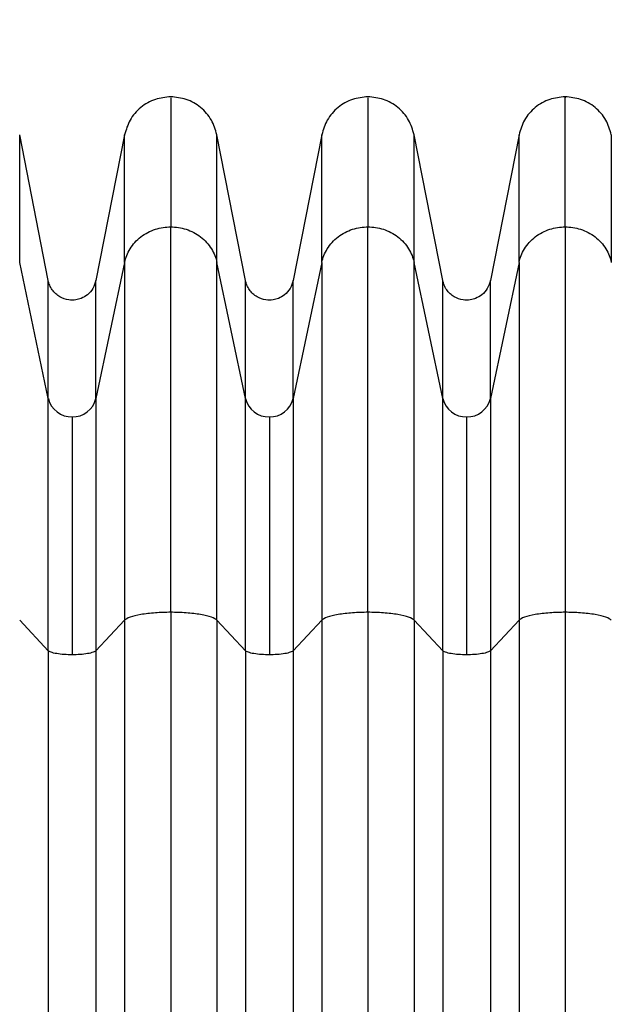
# Model space of a CAD drawing. Header units: millimetres. Extents: x 16 to 683, y 16 to 524.
# Tile 10 of 40: x 156 to 195, y 274 to 339. Entities that reach past the tile are written whole.
import ezdxf

# ---------------------------------------------------------------- set-up
doc = ezdxf.new("R2010")
doc.units = ezdxf.units.MM
doc.header["$LTSCALE"] = 2.5
doc.layers.add('DIMENSIONS', color=140, linetype='Continuous', lineweight=25)
doc.styles.add('SLDTEXTSTYLE0', font='TXT', dxfattribs={"width": 0.7})
doc.dimstyles.new('SLDDIMSTYLE1', dxfattribs={"dimtxt": 5.39502, "dimasz": 8.255, "dimexe": 0, "dimexo": 0.0625, "dimgap": 1.348755, "dimtad": 0, "dimtih": 1, "dimtoh": 1, "dimrnd": 1e-09, "dimzin": 12, "dimdsep": 46, "dimtxsty": 'SLDTEXTSTYLE0', "dimsah": 1, "dimcen": 0.09, "dimadec": 0, "dimazin": 3, "dimtfac": 1, "dimtofl": 0, "dimtmove": 0, "dimatfit": 3, "dimfxl": 0, "dimfrac": 2, "dimtolj": 1, "dimtzin": 12, "dimarcsym": 0})

# ---------------------------------------------------------------- blocks, each defined once
blk = doc.blocks.new('_D_2')
at = {"layer": 'DIMENSIONS'}
for p, q in [((120.055, 281.979), (120.055, 366.998)), ((290.176, 278.401), (290.176, 366.998)), ((120.055, 359.06), (186.693, 359.06)), ((194.003, 359.06), (192.192, 359.06)), ((192.192, 359.06), (192.192, 350.486)), ((210.035, 359.06), (211.847, 359.06)), ((211.847, 359.06), (211.847, 350.486)), ((290.176, 359.06), (217.345, 359.06)), ((192.192, 350.486), (194.003, 350.486)), ((211.847, 350.486), (210.035, 350.486))]:
    blk.add_line(p, q, dxfattribs=at)
for points in [[(120.055, 359.06), (128.31, 357.79), (128.31, 360.33)], [(290.176, 359.06), (281.921, 360.33), (281.921, 357.79)]]:
    blk.add_solid(points, dxfattribs=at)
at = {"layer": 'DIMENSIONS', "char_height": 5.2917, "attachment_point": 1, "style": 'SLDTEXTSTYLE0'}
for s, insert in [('170.1', (191.759, 367.089)), ('6.70', (194.003, 357.307))]:
    blk.add_mtext(s, dxfattribs=dict(at, insert=insert))

msp = doc.modelspace()

# ---------------------------------------------------------------- linework, layer by layer
for p, q in [((157.873, 321.951), (155.985, 331.558)), ((162.902, 331.558), (161.013, 321.951)), ((170.873, 321.951), (168.985, 331.558)), ((175.902, 331.558), (174.013, 321.951)), ((183.873, 321.951), (181.985, 331.558)), ((188.902, 331.558), (187.013, 321.951)), ((165.943, 300.091), (165.943, 325.489)), ((178.943, 300.091), (178.943, 325.489)), ((157.873, 314.172), (155.985, 323.15)), ((162.902, 323.15), (161.013, 314.172)), ((162.902, 323.15), (162.902, 299.568)), ((168.985, 299.568), (168.985, 323.15)), ((170.873, 314.172), (168.985, 323.15)), ((175.902, 323.15), (174.013, 314.172)), ((175.902, 323.15), (175.902, 299.568)), ((181.985, 299.568), (181.985, 323.15)), ((183.873, 314.172), (181.985, 323.15)), ((188.902, 323.15), (187.013, 314.172)), ((188.902, 323.15), (188.902, 299.568)), ((159.443, 312.966), (159.443, 297.291)), ((172.443, 312.966), (172.443, 297.291)), ((185.443, 312.966), (185.443, 297.291)), ((155.985, 299.568), (157.873, 297.561)), ((161.013, 297.561), (162.902, 299.568)), ((168.985, 299.568), (170.873, 297.561)), ((174.013, 297.561), (175.902, 299.568)), ((181.985, 299.568), (183.873, 297.561)), ((187.013, 297.561), (188.902, 299.568))]:
    msp.add_line(p, q)
for centre, start, end in [((159.406, 314.541), 193.52485, 271.37331), ((159.481, 314.541), 268.62669, 346.47515), ((172.406, 314.541), 193.52485, 271.37331), ((172.481, 314.541), 268.62669, 346.47515), ((185.406, 314.541), 193.52485, 271.37331), ((185.481, 314.541), 268.62669, 346.47515)]:
    msp.add_arc(centre, 1.576, start, end)
for points, knots in [([(165.943, 334.06), (165.598, 334.026), (164.887, 333.957), (163.937, 333.399), (163.206, 332.575), (163.001, 331.89), (162.902, 331.558)], [0, 0, 0, 0, 0.242448, 0.5, 0.757552, 1, 1, 1, 1]), ([(168.985, 331.558), (168.886, 331.89), (168.68, 332.575), (167.95, 333.399), (167, 333.957), (166.288, 334.026), (165.943, 334.06)], [0, 0, 0, 0, 0.242448, 0.5, 0.757552, 1, 1, 1, 1]), ([(165.943, 333.989), (165.943, 333.992), (165.943, 334.001), (165.943, 333.357), (165.943, 332.184), (165.943, 330.455), (165.943, 328.266), (165.943, 326.414), (165.943, 325.489)], [0, 0, 0, 0, 0.120034, 0.296049, 0.472108, 0.64812, 0.824173, 1, 1, 1, 1]), ([(178.943, 334.06), (178.598, 334.026), (177.887, 333.957), (176.937, 333.399), (176.206, 332.575), (176.001, 331.89), (175.902, 331.558)], [0, 0, 0, 0, 0.242448, 0.5, 0.757552, 1, 1, 1, 1]), ([(181.985, 331.558), (181.886, 331.89), (181.68, 332.575), (180.95, 333.399), (180, 333.957), (179.288, 334.026), (178.943, 334.06)], [0, 0, 0, 0, 0.242448, 0.5, 0.757552, 1, 1, 1, 1]), ([(178.943, 333.989), (178.943, 333.992), (178.943, 334.001), (178.943, 333.357), (178.943, 332.184), (178.943, 330.455), (178.943, 328.266), (178.943, 326.414), (178.943, 325.489)], [0, 0, 0, 0, 0.120034, 0.296049, 0.472108, 0.64812, 0.824173, 1, 1, 1, 1]), ([(191.943, 334.06), (191.598, 334.026), (190.887, 333.957), (189.937, 333.399), (189.206, 332.575), (189.001, 331.89), (188.902, 331.558)], [0, 0, 0, 0, 0.242448, 0.5, 0.757552, 1, 1, 1, 1]), ([(194.985, 331.558), (194.886, 331.89), (194.68, 332.575), (193.95, 333.399), (193, 333.957), (192.288, 334.026), (191.943, 334.06)], [0, 0, 0, 0, 0.242448, 0.5, 0.757552, 1, 1, 1, 1]), ([(191.943, 325.489), (191.943, 326.468), (191.943, 328.427), (191.943, 330.699), (191.943, 332.454), (191.943, 333.565), (191.943, 334.08), (191.943, 334.008), (191.943, 333.989)], [0, 0, 0, 0, 0.186533, 0.373208, 0.559911, 0.746626, 0.933318, 1, 1, 1, 1]), ([(155.985, 323.15), (155.985, 323.834), (155.985, 324.482), (155.985, 325.7), (155.985, 326.269), (155.985, 327.834), (155.985, 328.717), (155.985, 330.132), (155.985, 330.666), (155.985, 331.379), (155.985, 331.558), (155.985, 331.558)], [0.5, 0.5, 0.5, 0.5, 0.51029584, 0.51029584, 0.52048691, 0.52048691, 0.54074572, 0.54074572, 0.56085634, 0.56085634, 0.58089607, 0.58089607, 0.58089607, 0.58089607]), ([(162.902, 323.15), (162.902, 323.822), (162.902, 324.458), (162.902, 325.664), (162.902, 326.23), (162.902, 327.796), (162.902, 328.681), (162.902, 330.11), (162.902, 330.651), (162.902, 331.375), (162.902, 331.558), (162.902, 331.558)], [0, 0, 0, 0, 0.125, 0.125, 0.25, 0.25, 0.5, 0.5, 0.75, 0.75, 1, 1, 1, 1]), ([(168.985, 323.15), (168.985, 323.834), (168.985, 324.482), (168.985, 325.7), (168.985, 326.269), (168.985, 327.834), (168.985, 328.717), (168.985, 330.132), (168.985, 330.666), (168.985, 331.379), (168.985, 331.558), (168.985, 331.558)], [0.5, 0.5, 0.5, 0.5, 0.51029584, 0.51029584, 0.52048691, 0.52048691, 0.54074572, 0.54074572, 0.56085634, 0.56085634, 0.58089607, 0.58089607, 0.58089607, 0.58089607]), ([(175.902, 323.15), (175.902, 323.822), (175.902, 324.458), (175.902, 325.664), (175.902, 326.23), (175.902, 327.796), (175.902, 328.681), (175.902, 330.11), (175.902, 330.651), (175.902, 331.375), (175.902, 331.558), (175.902, 331.558)], [0, 0, 0, 0, 0.125, 0.125, 0.25, 0.25, 0.5, 0.5, 0.75, 0.75, 1, 1, 1, 1]), ([(181.985, 323.15), (181.985, 323.834), (181.985, 324.482), (181.985, 325.7), (181.985, 326.269), (181.985, 327.834), (181.985, 328.717), (181.985, 330.132), (181.985, 330.666), (181.985, 331.379), (181.985, 331.558), (181.985, 331.558)], [0.5, 0.5, 0.5, 0.5, 0.51029584, 0.51029584, 0.52048691, 0.52048691, 0.54074572, 0.54074572, 0.56085634, 0.56085634, 0.58089607, 0.58089607, 0.58089607, 0.58089607]), ([(188.902, 323.15), (188.902, 323.822), (188.902, 324.458), (188.902, 325.664), (188.902, 326.23), (188.902, 327.796), (188.902, 328.681), (188.902, 330.11), (188.902, 330.651), (188.902, 331.375), (188.902, 331.558), (188.902, 331.558)], [0, 0, 0, 0, 0.125, 0.125, 0.25, 0.25, 0.5, 0.5, 0.75, 0.75, 1, 1, 1, 1]), ([(194.985, 331.558), (194.985, 331.558), (194.985, 331.375), (194.985, 330.651), (194.985, 330.11), (194.985, 328.681), (194.985, 327.796), (194.985, 326.23), (194.985, 325.664), (194.985, 324.458), (194.985, 323.822), (194.985, 323.15)], [0, 0, 0, 0, 0.25, 0.25, 0.5, 0.5, 0.75, 0.75, 0.875, 0.875, 1, 1, 1, 1]), ([(162.902, 323.15), (162.965, 323.451), (163.084, 323.761), (163.446, 324.34), (163.688, 324.609), (164.26, 325.049), (164.589, 325.219), (165.267, 325.439), (165.615, 325.489), (165.943, 325.489)], [0, 0, 0, 0, 0.25, 0.25, 0.5, 0.5, 0.75, 0.75, 1, 1, 1, 1]), ([(165.943, 325.489), (166.272, 325.489), (166.62, 325.439), (167.298, 325.219), (167.627, 325.049), (168.199, 324.609), (168.441, 324.34), (168.802, 323.761), (168.922, 323.451), (168.985, 323.15)], [0, 0, 0, 0, 0.25, 0.25, 0.5, 0.5, 0.75, 0.75, 1, 1, 1, 1]), ([(175.902, 323.15), (175.965, 323.451), (176.084, 323.761), (176.446, 324.34), (176.688, 324.609), (177.26, 325.049), (177.589, 325.219), (178.267, 325.439), (178.615, 325.489), (178.943, 325.489)], [0, 0, 0, 0, 0.25, 0.25, 0.5, 0.5, 0.75, 0.75, 1, 1, 1, 1]), ([(178.943, 325.489), (179.272, 325.489), (179.62, 325.439), (180.298, 325.219), (180.627, 325.049), (181.199, 324.609), (181.441, 324.34), (181.802, 323.761), (181.922, 323.451), (181.985, 323.15)], [0, 0, 0, 0, 0.25, 0.25, 0.5, 0.5, 0.75, 0.75, 1, 1, 1, 1]), ([(188.902, 323.15), (188.965, 323.451), (189.084, 323.761), (189.446, 324.34), (189.688, 324.609), (190.26, 325.049), (190.589, 325.219), (191.267, 325.439), (191.615, 325.489), (191.943, 325.489)], [0, 0, 0, 0, 0.25, 0.25, 0.5, 0.5, 0.75, 0.75, 1, 1, 1, 1]), ([(191.943, 325.489), (192.272, 325.489), (192.62, 325.439), (193.298, 325.219), (193.627, 325.049), (194.199, 324.609), (194.441, 324.34), (194.802, 323.761), (194.922, 323.451), (194.985, 323.15)], [0, 0, 0, 0, 0.25, 0.25, 0.5, 0.5, 0.75, 0.75, 1, 1, 1, 1]), ([(191.943, 325.489), (191.943, 324.993), (191.943, 324.411), (191.943, 323.076), (191.943, 322.322), (191.943, 320.651), (191.943, 319.734), (191.943, 317.751), (191.943, 316.686), (191.943, 314.433), (191.943, 313.244), (191.943, 310.774), (191.943, 309.493), (191.943, 306.87), (191.943, 305.528), (191.943, 302.82), (191.943, 301.454), (191.943, 300.091)], [0, 0, 0, 0, 0.125, 0.125, 0.25, 0.25, 0.375, 0.375, 0.5, 0.5, 0.625, 0.625, 0.75, 0.75, 0.875, 0.875, 1, 1, 1, 1]), ([(161.013, 321.951), (160.958, 321.771), (160.849, 321.412), (160.483, 321.01), (160.082, 320.773), (159.658, 320.656), (159.167, 320.652), (158.704, 320.813), (158.351, 321.073), (158.124, 321.334), (157.956, 321.631), (157.9, 321.847), (157.873, 321.951)], [0, 0, 0, 0, 0.1277819, 0.2533424, 0.3604271, 0.443219, 0.5510778, 0.691267, 0.7692734, 0.8486088, 0.9263405, 1, 1, 1, 1]), ([(157.873, 314.172), (157.873, 314.797), (157.873, 315.39), (157.873, 316.509), (157.873, 317.034), (157.873, 318.485), (157.873, 319.303), (157.873, 321.278), (157.873, 321.951), (157.873, 321.951)], [0, 0, 0, 0, 0.125, 0.125, 0.25, 0.25, 0.5, 0.5, 1, 1, 1, 1]), ([(161.013, 314.172), (161.013, 314.809), (161.013, 315.412), (161.013, 316.543), (161.013, 317.07), (161.013, 318.52), (161.013, 319.335), (161.013, 320.64), (161.013, 321.132), (161.013, 321.787), (161.013, 321.951), (161.013, 321.951)], [0.5, 0.5, 0.5, 0.5, 0.51029584, 0.51029584, 0.52048691, 0.52048691, 0.54074572, 0.54074572, 0.56085634, 0.56085634, 0.58089607, 0.58089607, 0.58089607, 0.58089607]), ([(174.013, 321.951), (173.958, 321.771), (173.849, 321.412), (173.483, 321.01), (173.082, 320.773), (172.658, 320.656), (172.167, 320.652), (171.704, 320.813), (171.351, 321.073), (171.124, 321.334), (170.956, 321.631), (170.9, 321.847), (170.873, 321.951)], [0, 0, 0, 0, 0.127782, 0.253342, 0.360427, 0.443219, 0.551078, 0.691267, 0.769273, 0.848609, 0.92634, 1, 1, 1, 1]), ([(170.873, 314.172), (170.873, 314.797), (170.873, 315.39), (170.873, 316.509), (170.873, 317.034), (170.873, 318.485), (170.873, 319.303), (170.873, 321.278), (170.873, 321.951), (170.873, 321.951)], [0, 0, 0, 0, 0.125, 0.125, 0.25, 0.25, 0.5, 0.5, 1, 1, 1, 1]), ([(174.013, 314.172), (174.013, 314.809), (174.013, 315.412), (174.013, 316.543), (174.013, 317.07), (174.013, 318.52), (174.013, 319.335), (174.013, 320.64), (174.013, 321.132), (174.013, 321.787), (174.013, 321.951), (174.013, 321.951)], [0.5, 0.5, 0.5, 0.5, 0.51029584, 0.51029584, 0.52048691, 0.52048691, 0.54074572, 0.54074572, 0.56085634, 0.56085634, 0.58089607, 0.58089607, 0.58089607, 0.58089607]), ([(187.013, 321.951), (186.958, 321.771), (186.849, 321.412), (186.483, 321.01), (186.082, 320.773), (185.658, 320.656), (185.167, 320.652), (184.704, 320.813), (184.351, 321.073), (184.124, 321.334), (183.956, 321.631), (183.9, 321.847), (183.873, 321.951)], [0, 0, 0, 0, 0.127782, 0.253342, 0.360427, 0.443219, 0.551078, 0.691267, 0.769273, 0.848609, 0.92634, 1, 1, 1, 1]), ([(183.873, 314.172), (183.873, 314.797), (183.873, 315.39), (183.873, 316.509), (183.873, 317.034), (183.873, 318.485), (183.873, 319.303), (183.873, 321.278), (183.873, 321.951), (183.873, 321.951)], [0, 0, 0, 0, 0.125, 0.125, 0.25, 0.25, 0.5, 0.5, 1, 1, 1, 1]), ([(187.013, 314.172), (187.013, 314.809), (187.013, 315.412), (187.013, 316.543), (187.013, 317.07), (187.013, 318.52), (187.013, 319.335), (187.013, 320.64), (187.013, 321.132), (187.013, 321.787), (187.013, 321.951), (187.013, 321.951)], [0.5, 0.5, 0.5, 0.5, 0.51029584, 0.51029584, 0.52048691, 0.52048691, 0.54074572, 0.54074572, 0.56085634, 0.56085634, 0.58089607, 0.58089607, 0.58089607, 0.58089607]), ([(157.873, 297.561), (157.873, 299.344), (157.873, 301.137), (157.873, 304.568), (157.873, 306.205), (157.873, 309.152), (157.873, 310.462), (157.873, 312.648), (157.873, 313.524), (157.873, 314.172)], [0, 0, 0, 0, 0.25, 0.25, 0.5, 0.5, 0.75, 0.75, 1, 1, 1, 1]), ([(161.013, 314.172), (161.013, 313.496), (161.013, 312.597), (161.013, 310.41), (161.013, 309.122), (161.013, 306.235), (161.013, 304.637), (161.013, 301.23), (161.013, 299.42), (161.013, 297.561)], [0, 0, 0, 0, 0.25, 0.25, 0.5, 0.5, 0.75, 0.75, 1, 1, 1, 1]), ([(170.873, 297.561), (170.873, 299.344), (170.873, 301.137), (170.873, 304.568), (170.873, 306.205), (170.873, 309.152), (170.873, 310.462), (170.873, 312.648), (170.873, 313.524), (170.873, 314.172)], [0, 0, 0, 0, 0.25, 0.25, 0.5, 0.5, 0.75, 0.75, 1, 1, 1, 1]), ([(174.013, 314.172), (174.013, 313.496), (174.013, 312.597), (174.013, 310.41), (174.013, 309.122), (174.013, 306.235), (174.013, 304.637), (174.013, 301.23), (174.013, 299.42), (174.013, 297.561)], [0, 0, 0, 0, 0.25, 0.25, 0.5, 0.5, 0.75, 0.75, 1, 1, 1, 1]), ([(183.873, 297.561), (183.873, 299.344), (183.873, 301.137), (183.873, 304.568), (183.873, 306.205), (183.873, 309.152), (183.873, 310.462), (183.873, 312.648), (183.873, 313.524), (183.873, 314.172)], [0, 0, 0, 0, 0.25, 0.25, 0.5, 0.5, 0.75, 0.75, 1, 1, 1, 1]), ([(187.013, 314.172), (187.013, 313.496), (187.013, 312.597), (187.013, 310.41), (187.013, 309.122), (187.013, 306.235), (187.013, 304.637), (187.013, 301.23), (187.013, 299.42), (187.013, 297.561)], [0, 0, 0, 0, 0.25, 0.25, 0.5, 0.5, 0.75, 0.75, 1, 1, 1, 1]), ([(165.943, 300.091), (165.615, 300.091), (165.267, 300.08), (164.589, 300.03), (164.26, 299.992), (163.688, 299.894), (163.446, 299.834), (163.084, 299.704), (162.965, 299.635), (162.902, 299.568)], [0, 0, 0, 0, 0.25, 0.25, 0.5, 0.5, 0.75, 0.75, 1, 1, 1, 1]), ([(165.943, 300.091), (165.943, 297.024), (165.943, 293.947), (165.943, 287.785), (165.943, 284.702), (165.943, 275.469), (165.943, 269.3), (165.943, 256.953), (165.943, 250.777), (165.943, 238.42), (165.943, 232.24), (165.943, 219.879), (165.943, 213.699), (165.943, 201.343), (165.943, 195.167), (165.943, 182.82), (165.943, 176.65), (165.943, 167.418), (165.943, 164.335), (165.943, 158.173), (165.943, 155.096), (165.943, 152.029)], [0.5964849, 0.5964849, 0.5964849, 0.5964849, 0.6157842, 0.6157842, 0.6350205, 0.6350205, 0.6734211, 0.6734211, 0.7117322, 0.7117322, 0.75, 0.75, 0.7882678, 0.7882678, 0.8265789, 0.8265789, 0.8649795, 0.8649795, 0.8842158, 0.8842158, 0.9035151, 0.9035151, 0.9035151, 0.9035151]), ([(168.985, 299.568), (168.922, 299.635), (168.802, 299.704), (168.441, 299.834), (168.199, 299.894), (167.627, 299.992), (167.298, 300.03), (166.62, 300.08), (166.272, 300.091), (165.943, 300.091)], [0, 0, 0, 0, 0.25, 0.25, 0.5, 0.5, 0.75, 0.75, 1, 1, 1, 1]), ([(178.943, 300.091), (178.615, 300.091), (178.267, 300.08), (177.589, 300.03), (177.26, 299.992), (176.688, 299.894), (176.446, 299.834), (176.084, 299.704), (175.965, 299.635), (175.902, 299.568)], [0, 0, 0, 0, 0.25, 0.25, 0.5, 0.5, 0.75, 0.75, 1, 1, 1, 1]), ([(178.943, 300.091), (178.943, 297.024), (178.943, 293.947), (178.943, 287.785), (178.943, 284.702), (178.943, 275.469), (178.943, 269.3), (178.943, 256.953), (178.943, 250.777), (178.943, 238.42), (178.943, 232.24), (178.943, 219.879), (178.943, 213.699), (178.943, 201.343), (178.943, 195.167), (178.943, 182.82), (178.943, 176.65), (178.943, 167.418), (178.943, 164.335), (178.943, 158.173), (178.943, 155.096), (178.943, 152.029)], [0.5964849, 0.5964849, 0.5964849, 0.5964849, 0.6157842, 0.6157842, 0.6350205, 0.6350205, 0.6734211, 0.6734211, 0.7117322, 0.7117322, 0.75, 0.75, 0.7882678, 0.7882678, 0.8265789, 0.8265789, 0.8649795, 0.8649795, 0.8842158, 0.8842158, 0.9035151, 0.9035151, 0.9035151, 0.9035151]), ([(181.985, 299.568), (181.922, 299.635), (181.802, 299.704), (181.441, 299.834), (181.199, 299.894), (180.627, 299.992), (180.298, 300.03), (179.62, 300.08), (179.272, 300.091), (178.943, 300.091)], [0, 0, 0, 0, 0.25, 0.25, 0.5, 0.5, 0.75, 0.75, 1, 1, 1, 1]), ([(191.943, 300.091), (191.615, 300.091), (191.267, 300.08), (190.589, 300.03), (190.26, 299.992), (189.688, 299.894), (189.446, 299.834), (189.084, 299.704), (188.965, 299.635), (188.902, 299.568)], [0, 0, 0, 0, 0.25, 0.25, 0.5, 0.5, 0.75, 0.75, 1, 1, 1, 1]), ([(191.943, 300.091), (191.943, 297.024), (191.943, 293.947), (191.943, 287.785), (191.943, 284.702), (191.943, 275.469), (191.943, 269.3), (191.943, 256.953), (191.943, 250.777), (191.943, 238.42), (191.943, 232.24), (191.943, 219.879), (191.943, 213.699), (191.943, 201.343), (191.943, 195.167), (191.943, 182.82), (191.943, 176.65), (191.943, 167.418), (191.943, 164.335), (191.943, 158.173), (191.943, 155.096), (191.943, 152.029)], [0.5964849, 0.5964849, 0.5964849, 0.5964849, 0.6157842, 0.6157842, 0.6350205, 0.6350205, 0.6734211, 0.6734211, 0.7117322, 0.7117322, 0.75, 0.75, 0.7882678, 0.7882678, 0.8265789, 0.8265789, 0.8649795, 0.8649795, 0.8842158, 0.8842158, 0.9035151, 0.9035151, 0.9035151, 0.9035151]), ([(194.985, 299.568), (194.922, 299.635), (194.802, 299.704), (194.441, 299.834), (194.199, 299.894), (193.627, 299.992), (193.298, 300.03), (192.62, 300.08), (192.272, 300.091), (191.943, 300.091)], [0, 0, 0, 0, 0.25, 0.25, 0.5, 0.5, 0.75, 0.75, 1, 1, 1, 1]), ([(162.902, 299.568), (162.902, 296.522), (162.902, 293.466), (162.902, 287.346), (162.902, 284.285), (162.902, 275.116), (162.902, 268.99), (162.902, 256.731), (162.902, 250.599), (162.902, 238.331), (162.902, 232.196), (162.902, 219.924), (162.902, 213.788), (162.902, 201.521), (162.902, 195.389), (162.902, 183.13), (162.902, 177.003), (162.902, 167.835), (162.902, 164.774), (162.902, 158.654), (162.902, 155.597), (162.902, 152.552)], [0.5964849, 0.5964849, 0.5964849, 0.5964849, 0.6157842, 0.6157842, 0.6350205, 0.6350205, 0.6734211, 0.6734211, 0.7117322, 0.7117322, 0.75, 0.75, 0.7882678, 0.7882678, 0.8265789, 0.8265789, 0.8649795, 0.8649795, 0.8842158, 0.8842158, 0.9035151, 0.9035151, 0.9035151, 0.9035151]), ([(168.985, 299.568), (168.985, 296.522), (168.985, 293.466), (168.985, 287.346), (168.985, 284.285), (168.985, 275.116), (168.985, 268.99), (168.985, 256.731), (168.985, 250.599), (168.985, 238.331), (168.985, 232.196), (168.985, 219.924), (168.985, 213.788), (168.985, 201.521), (168.985, 195.389), (168.985, 183.13), (168.985, 177.003), (168.985, 167.835), (168.985, 164.774), (168.985, 158.654), (168.985, 155.597), (168.985, 152.552)], [0.5964849, 0.5964849, 0.5964849, 0.5964849, 0.6157842, 0.6157842, 0.6350205, 0.6350205, 0.6734211, 0.6734211, 0.7117322, 0.7117322, 0.75, 0.75, 0.7882678, 0.7882678, 0.8265789, 0.8265789, 0.8649795, 0.8649795, 0.8842158, 0.8842158, 0.9035151, 0.9035151, 0.9035151, 0.9035151]), ([(175.902, 299.568), (175.902, 296.522), (175.902, 293.466), (175.902, 287.346), (175.902, 284.285), (175.902, 275.116), (175.902, 268.99), (175.902, 256.731), (175.902, 250.599), (175.902, 238.331), (175.902, 232.196), (175.902, 219.924), (175.902, 213.788), (175.902, 201.521), (175.902, 195.389), (175.902, 183.13), (175.902, 177.003), (175.902, 167.835), (175.902, 164.774), (175.902, 158.654), (175.902, 155.597), (175.902, 152.552)], [0.5964849, 0.5964849, 0.5964849, 0.5964849, 0.6157842, 0.6157842, 0.6350205, 0.6350205, 0.6734211, 0.6734211, 0.7117322, 0.7117322, 0.75, 0.75, 0.7882678, 0.7882678, 0.8265789, 0.8265789, 0.8649795, 0.8649795, 0.8842158, 0.8842158, 0.9035151, 0.9035151, 0.9035151, 0.9035151]), ([(181.985, 299.568), (181.985, 296.522), (181.985, 293.466), (181.985, 287.346), (181.985, 284.285), (181.985, 275.116), (181.985, 268.99), (181.985, 256.731), (181.985, 250.599), (181.985, 238.331), (181.985, 232.196), (181.985, 219.924), (181.985, 213.788), (181.985, 201.521), (181.985, 195.389), (181.985, 183.13), (181.985, 177.003), (181.985, 167.835), (181.985, 164.774), (181.985, 158.654), (181.985, 155.597), (181.985, 152.552)], [0.5964849, 0.5964849, 0.5964849, 0.5964849, 0.6157842, 0.6157842, 0.6350205, 0.6350205, 0.6734211, 0.6734211, 0.7117322, 0.7117322, 0.75, 0.75, 0.7882678, 0.7882678, 0.8265789, 0.8265789, 0.8649795, 0.8649795, 0.8842158, 0.8842158, 0.9035151, 0.9035151, 0.9035151, 0.9035151]), ([(188.902, 299.568), (188.902, 296.522), (188.902, 293.466), (188.902, 287.346), (188.902, 284.285), (188.902, 275.116), (188.902, 268.99), (188.902, 256.731), (188.902, 250.599), (188.902, 238.331), (188.902, 232.196), (188.902, 219.924), (188.902, 213.788), (188.902, 201.521), (188.902, 195.389), (188.902, 183.13), (188.902, 177.003), (188.902, 167.835), (188.902, 164.774), (188.902, 158.654), (188.902, 155.597), (188.902, 152.552)], [0.5964849, 0.5964849, 0.5964849, 0.5964849, 0.6157842, 0.6157842, 0.6350205, 0.6350205, 0.6734211, 0.6734211, 0.7117322, 0.7117322, 0.75, 0.75, 0.7882678, 0.7882678, 0.8265789, 0.8265789, 0.8649795, 0.8649795, 0.8842158, 0.8842158, 0.9035151, 0.9035151, 0.9035151, 0.9035151]), ([(157.873, 297.561), (157.873, 294.596), (157.873, 291.619), (157.873, 285.662), (157.873, 282.683), (157.873, 273.761), (157.873, 267.802), (157.873, 255.879), (157.873, 249.916), (157.873, 237.989), (157.873, 232.025), (157.873, 220.095), (157.873, 214.131), (157.873, 202.204), (157.873, 196.241), (157.873, 184.318), (157.873, 178.359), (157.873, 169.437), (157.873, 166.457), (157.873, 160.5), (157.873, 157.524), (157.873, 154.559)], [0.5964849, 0.5964849, 0.5964849, 0.5964849, 0.6157842, 0.6157842, 0.6350205, 0.6350205, 0.6734211, 0.6734211, 0.7117322, 0.7117322, 0.75, 0.75, 0.7882678, 0.7882678, 0.8265789, 0.8265789, 0.8649795, 0.8649795, 0.8842158, 0.8842158, 0.9035151, 0.9035151, 0.9035151, 0.9035151]), ([(159.443, 297.291), (159.274, 297.291), (159.094, 297.297), (158.744, 297.323), (158.575, 297.342), (158.279, 297.393), (158.154, 297.424), (157.968, 297.491), (157.906, 297.526), (157.873, 297.561)], [0, 0, 0, 0, 0.25, 0.25, 0.5, 0.5, 0.75, 0.75, 1, 1, 1, 1]), ([(161.013, 297.561), (160.981, 297.526), (160.919, 297.491), (160.732, 297.424), (160.607, 297.393), (160.312, 297.342), (160.142, 297.323), (159.792, 297.297), (159.613, 297.291), (159.443, 297.291)], [0, 0, 0, 0, 0.25, 0.25, 0.5, 0.5, 0.75, 0.75, 1, 1, 1, 1]), ([(161.013, 297.561), (161.013, 294.596), (161.013, 291.619), (161.013, 285.662), (161.013, 282.683), (161.013, 273.761), (161.013, 267.802), (161.013, 255.879), (161.013, 249.916), (161.013, 237.989), (161.013, 232.025), (161.013, 220.095), (161.013, 214.131), (161.013, 202.204), (161.013, 196.241), (161.013, 184.318), (161.013, 178.359), (161.013, 169.437), (161.013, 166.457), (161.013, 160.5), (161.013, 157.524), (161.013, 154.559)], [0.5964849, 0.5964849, 0.5964849, 0.5964849, 0.6157842, 0.6157842, 0.6350205, 0.6350205, 0.6734211, 0.6734211, 0.7117322, 0.7117322, 0.75, 0.75, 0.7882678, 0.7882678, 0.8265789, 0.8265789, 0.8649795, 0.8649795, 0.8842158, 0.8842158, 0.9035151, 0.9035151, 0.9035151, 0.9035151]), ([(170.873, 297.561), (170.873, 294.596), (170.873, 291.619), (170.873, 285.662), (170.873, 282.683), (170.873, 273.761), (170.873, 267.802), (170.873, 255.879), (170.873, 249.916), (170.873, 237.989), (170.873, 232.025), (170.873, 220.095), (170.873, 214.131), (170.873, 202.204), (170.873, 196.241), (170.873, 184.318), (170.873, 178.359), (170.873, 169.437), (170.873, 166.457), (170.873, 160.5), (170.873, 157.524), (170.873, 154.559)], [0.5964849, 0.5964849, 0.5964849, 0.5964849, 0.6157842, 0.6157842, 0.6350205, 0.6350205, 0.6734211, 0.6734211, 0.7117322, 0.7117322, 0.75, 0.75, 0.7882678, 0.7882678, 0.8265789, 0.8265789, 0.8649795, 0.8649795, 0.8842158, 0.8842158, 0.9035151, 0.9035151, 0.9035151, 0.9035151]), ([(172.443, 297.291), (172.274, 297.291), (172.094, 297.297), (171.744, 297.323), (171.575, 297.342), (171.279, 297.393), (171.154, 297.424), (170.968, 297.491), (170.906, 297.526), (170.873, 297.561)], [0, 0, 0, 0, 0.25, 0.25, 0.5, 0.5, 0.75, 0.75, 1, 1, 1, 1]), ([(174.013, 297.561), (173.981, 297.526), (173.919, 297.491), (173.732, 297.424), (173.607, 297.393), (173.312, 297.342), (173.142, 297.323), (172.792, 297.297), (172.613, 297.291), (172.443, 297.291)], [0, 0, 0, 0, 0.25, 0.25, 0.5, 0.5, 0.75, 0.75, 1, 1, 1, 1]), ([(174.013, 297.561), (174.013, 294.596), (174.013, 291.619), (174.013, 285.662), (174.013, 282.683), (174.013, 273.761), (174.013, 267.802), (174.013, 255.879), (174.013, 249.916), (174.013, 237.989), (174.013, 232.025), (174.013, 220.095), (174.013, 214.131), (174.013, 202.204), (174.013, 196.241), (174.013, 184.318), (174.013, 178.359), (174.013, 169.437), (174.013, 166.457), (174.013, 160.5), (174.013, 157.524), (174.013, 154.559)], [0.5964849, 0.5964849, 0.5964849, 0.5964849, 0.6157842, 0.6157842, 0.6350205, 0.6350205, 0.6734211, 0.6734211, 0.7117322, 0.7117322, 0.75, 0.75, 0.7882678, 0.7882678, 0.8265789, 0.8265789, 0.8649795, 0.8649795, 0.8842158, 0.8842158, 0.9035151, 0.9035151, 0.9035151, 0.9035151]), ([(183.873, 297.561), (183.873, 294.596), (183.873, 291.619), (183.873, 285.662), (183.873, 282.683), (183.873, 273.761), (183.873, 267.802), (183.873, 255.879), (183.873, 249.916), (183.873, 237.989), (183.873, 232.025), (183.873, 220.095), (183.873, 214.131), (183.873, 202.204), (183.873, 196.241), (183.873, 184.318), (183.873, 178.359), (183.873, 169.437), (183.873, 166.457), (183.873, 160.5), (183.873, 157.524), (183.873, 154.559)], [0.5964849, 0.5964849, 0.5964849, 0.5964849, 0.6157842, 0.6157842, 0.6350205, 0.6350205, 0.6734211, 0.6734211, 0.7117322, 0.7117322, 0.75, 0.75, 0.7882678, 0.7882678, 0.8265789, 0.8265789, 0.8649795, 0.8649795, 0.8842158, 0.8842158, 0.9035151, 0.9035151, 0.9035151, 0.9035151]), ([(185.443, 297.291), (185.274, 297.291), (185.094, 297.297), (184.744, 297.323), (184.575, 297.342), (184.279, 297.393), (184.154, 297.424), (183.968, 297.491), (183.906, 297.526), (183.873, 297.561)], [0, 0, 0, 0, 0.25, 0.25, 0.5, 0.5, 0.75, 0.75, 1, 1, 1, 1]), ([(187.013, 297.561), (186.981, 297.526), (186.919, 297.491), (186.732, 297.424), (186.607, 297.393), (186.312, 297.342), (186.142, 297.323), (185.792, 297.297), (185.613, 297.291), (185.443, 297.291)], [0, 0, 0, 0, 0.25, 0.25, 0.5, 0.5, 0.75, 0.75, 1, 1, 1, 1]), ([(187.013, 297.561), (187.013, 294.596), (187.013, 291.619), (187.013, 285.662), (187.013, 282.683), (187.013, 273.761), (187.013, 267.802), (187.013, 255.879), (187.013, 249.916), (187.013, 237.989), (187.013, 232.025), (187.013, 220.095), (187.013, 214.131), (187.013, 202.204), (187.013, 196.241), (187.013, 184.318), (187.013, 178.359), (187.013, 169.437), (187.013, 166.457), (187.013, 160.5), (187.013, 157.524), (187.013, 154.559)], [0.5964849, 0.5964849, 0.5964849, 0.5964849, 0.6157842, 0.6157842, 0.6350205, 0.6350205, 0.6734211, 0.6734211, 0.7117322, 0.7117322, 0.75, 0.75, 0.7882678, 0.7882678, 0.8265789, 0.8265789, 0.8649795, 0.8649795, 0.8842158, 0.8842158, 0.9035151, 0.9035151, 0.9035151, 0.9035151])]:
    msp.add_open_spline(points, degree=3, knots=knots)

# ---------------------------------------------------------------- dimensions: what is measured, and where the dimension line sits
at = {"layer": 'DIMENSIONS'}
dim = msp.add_linear_dim(base=(290.176, 359.06), p1=(120.055, 278.804), p2=(290.176, 275.226), dimstyle='SLDDIMSTYLE1', dxfattribs=at)
dim.commit()
dim.dimension.update_dxf_attribs({"geometry": '_D_2', "text_midpoint": (202.019, 359.06), "dimtype": 160})

doc.saveas('drawing.dxf')
